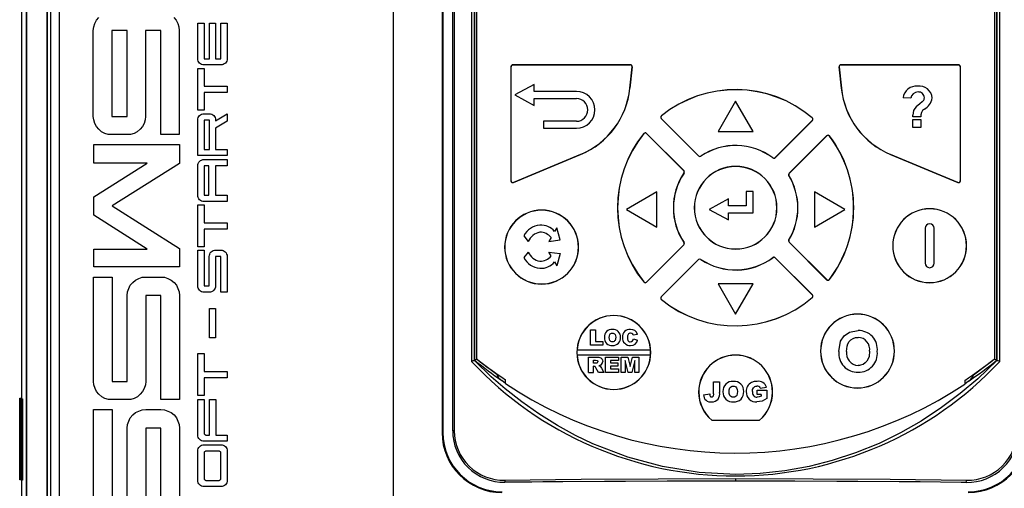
# Model space of a CAD drawing. Header units: millimetres. Extents: x 0 to 1118, y 0 to 864.
# Tile 7 of 42: x 88 to 200, y 244 to 297. Entities that reach past the tile are written whole.
import ezdxf

# ---------------------------------------------------------------- set-up
doc = ezdxf.new("R2010")
doc.units = ezdxf.units.MM
doc.header["$LTSCALE"] = 4
doc.layers.add('DIMENSIONS', color=140, linetype='Continuous', lineweight=25)
doc.styles.add('SLDTEXTSTYLE0', font='TXT', dxfattribs={"width": 0.7})
doc.dimstyles.new('SLDDIMSTYLE1', dxfattribs={"dimtxt": 8.632031, "dimasz": 13.208, "dimexe": 0, "dimexo": 0.0625, "dimgap": 2.158008, "dimtad": 0, "dimtih": 1, "dimtoh": 1, "dimlfac": 1, "dimrnd": 1e-09, "dimzin": 12, "dimdsep": 46, "dimtxsty": 'SLDTEXTSTYLE0', "dimsah": 1, "dimcen": 0.09, "dimadec": 0, "dimazin": 3, "dimtfac": 1, "dimtofl": 0, "dimtmove": 0, "dimatfit": 3, "dimfxl": 0, "dimfrac": 2, "dimtolj": 1, "dimtzin": 12, "dimarcsym": 0})

# ---------------------------------------------------------------- blocks, each defined once
blk = doc.blocks.new('_D_1')
at = {"layer": 'DIMENSIONS'}
for p, q in [((200.17, 377.86), (254.56, 377.86)), ((241.86, 377.86), (241.86, 304.16)), ((229.04, 288.51), (226.14, 288.51)), ((226.14, 288.51), (226.14, 274.79)), ((254.69, 288.51), (257.59, 288.51)), ((257.59, 288.51), (257.59, 274.79)), ((226.14, 274.79), (229.04, 274.79)), ((257.59, 274.79), (254.69, 274.79)), ((241.86, 199.16), (241.86, 272.86)), ((200.17, 199.16), (254.56, 199.16))]:
    blk.add_line(p, q, dxfattribs=at)
for points in [[(241.86, 377.86), (239.83, 364.65), (243.89, 364.65)], [(241.86, 199.16), (243.89, 212.37), (239.83, 212.37)]]:
    blk.add_solid(points, dxfattribs=at)
at = {"layer": 'DIMENSIONS', "char_height": 8.467, "attachment_point": 1, "style": 'SLDTEXTSTYLE0'}
for s, insert in [('178.7', (225.45, 301.35)), ('7.04', (229.04, 285.7))]:
    blk.add_mtext(s, dxfattribs=dict(at, insert=insert))

msp = doc.modelspace()

# ---------------------------------------------------------------- linework, layer by layer
for p, q in [((88.715, 214.378), (88.715, 362.638)), ((88.72, 214.385), (88.72, 362.647)), ((130.534, 214.417), (130.534, 362.612)), ((91.05, 218.014), (91.05, 359.018)), ((91.061, 359.027), (91.061, 218.001)), ((91.474, 219.396), (91.474, 357.632)), ((92.474, 219.396), (92.474, 357.632)), ((136.055, 351.313), (136.055, 250.313)), ((136.142, 351.313), (136.142, 250.313)), ((137.267, 250.512), (137.267, 350.658)), ((137.44, 350.658), (137.44, 250.512)), ((139.416, 333.709), (139.416, 258.41)), ((139.76, 258.534), (139.76, 333.709)), ((139.779, 258.543), (139.779, 333.69)), ((140.015, 258.706), (140.015, 333.335)), ((199.015, 333.335), (199.015, 258.706)), ((199.252, 333.69), (199.252, 258.543)), ((199.271, 333.709), (199.271, 258.534)), ((199.614, 258.41), (199.614, 333.709)), ((88.139, 320.877), (88.139, 254.177)), ((96.682, 297.295), (96.926, 297.608)), ((105.473, 297.608), (105.75, 297.295)), ((96.303, 296.118), (96.372, 296.534)), ((96.372, 296.534), (96.475, 296.916)), ((96.475, 296.916), (96.682, 297.295)), ((105.75, 297.295), (105.957, 296.916)), ((105.957, 296.916), (106.063, 296.534)), ((106.063, 296.534), (106.096, 296.118)), ((108.222, 292.908), (108.222, 296.981)), ((108.222, 296.981), (108.932, 296.981)), ((108.932, 296.981), (108.932, 292.908)), ((109.535, 292.908), (109.535, 296.981)), ((109.535, 296.981), (110.246, 296.981)), ((110.246, 296.981), (110.246, 292.908)), ((110.85, 292.908), (110.85, 296.981)), ((110.85, 296.981), (111.56, 296.981)), ((111.56, 296.981), (111.56, 292.908)), ((96.303, 286.325), (96.303, 296.118)), ((100.179, 296.118), (98.413, 296.118)), ((98.413, 296.118), (98.413, 286.325)), ((100.179, 286.325), (100.179, 296.118)), ((104.019, 296.118), (102.256, 296.118)), ((102.256, 296.118), (102.256, 286.325)), ((104.019, 284.282), (104.019, 296.118)), ((106.096, 296.118), (106.096, 284.282)), ((108.233, 292.778), (108.222, 292.908)), ((108.932, 292.908), (109.535, 292.908)), ((110.246, 292.908), (110.85, 292.908)), ((111.56, 292.908), (111.548, 292.778)), ((108.222, 291.817), (108.932, 291.817)), ((108.222, 287.046), (108.222, 291.817)), ((108.269, 292.636), (108.233, 292.778)), ((108.34, 292.517), (108.269, 292.636)), ((108.422, 292.411), (108.34, 292.517)), ((108.541, 292.316), (108.422, 292.411)), ((108.659, 292.245), (108.541, 292.316)), ((108.79, 292.209), (108.659, 292.245)), ((110.992, 292.209), (108.79, 292.209)), ((108.932, 291.817), (108.932, 289.781)), ((111.122, 292.245), (110.992, 292.209)), ((111.24, 292.316), (111.122, 292.245)), ((111.359, 292.411), (111.24, 292.316)), ((111.442, 292.517), (111.359, 292.411)), ((111.513, 292.636), (111.442, 292.517)), ((111.548, 292.778), (111.513, 292.636)), ((143.903, 292.006), (143.903, 279.006)), ((143.903, 292.006), (143.915, 292.006)), ((143.915, 279.006), (143.915, 292.006)), ((157.513, 292.218), (144.115, 292.218)), ((144.115, 292.218), (144.115, 292.206)), ((144.115, 292.206), (157.513, 292.206)), ((157.712, 291.985), (157.457, 289.548)), ((157.469, 289.546), (157.724, 291.984)), ((157.513, 292.218), (157.513, 292.206)), ((157.712, 291.985), (157.724, 291.984)), ((181.306, 291.984), (181.319, 291.985)), ((181.306, 291.984), (181.562, 289.546)), ((181.574, 289.548), (181.319, 291.985)), ((194.915, 292.218), (181.518, 292.218)), ((181.518, 292.218), (181.518, 292.206)), ((181.518, 292.206), (194.915, 292.206)), ((194.915, 292.218), (194.915, 292.206)), ((195.115, 292.006), (195.115, 279.006)), ((195.115, 292.006), (195.128, 292.006)), ((195.128, 279.006), (195.128, 292.006)), ((108.932, 289.781), (111.56, 289.781)), ((111.56, 289.781), (111.56, 289.058)), ((146.568, 289.989), (144.368, 288.789)), ((146.568, 289.189), (146.568, 289.989)), ((157.469, 289.546), (157.457, 289.548)), ((181.562, 289.546), (181.574, 289.548)), ((108.932, 289.058), (108.932, 287.046)), ((111.56, 289.058), (108.932, 289.058)), ((144.368, 288.789), (146.568, 287.589)), ((151.369, 289.189), (146.568, 289.189)), ((189.484, 288.413), (188.595, 288.472)), ((146.568, 288.389), (151.369, 288.389)), ((146.568, 287.589), (146.568, 288.389)), ((169.515, 288.078), (167.52, 284.622)), ((171.511, 284.622), (169.515, 288.078)), ((96.372, 285.943), (96.303, 286.325)), ((98.413, 286.325), (100.179, 286.325)), ((102.256, 286.325), (102.22, 285.943)), ((108.932, 287.046), (108.222, 287.046)), ((108.233, 286.073), (108.269, 286.204)), ((108.269, 286.204), (108.34, 286.333)), ((108.34, 286.333), (108.422, 286.44)), ((108.422, 286.44), (108.541, 286.535)), ((108.541, 286.535), (108.659, 286.594)), ((108.659, 286.594), (108.801, 286.641)), ((108.801, 286.641), (108.932, 286.653)), ((108.932, 286.653), (109.535, 286.653)), ((109.535, 286.653), (109.678, 286.641)), ((109.678, 286.641), (109.808, 286.594)), ((109.808, 286.594), (109.927, 286.535)), ((109.927, 286.535), (110.045, 286.44)), ((110.045, 286.44), (110.127, 286.333)), ((110.127, 286.333), (110.198, 286.204)), ((110.198, 286.204), (110.234, 286.073)), ((110.246, 285.848), (111.56, 286.653)), ((111.56, 286.653), (111.56, 285.812)), ((161.063, 286.397), (161.055, 286.407)), ((178.251, 286.179), (178.242, 286.169)), ((189.721, 286.279), (189.718, 286.492)), ((190.61, 286.279), (189.721, 286.279)), ((96.475, 285.528), (96.372, 285.943)), ((96.682, 285.182), (96.475, 285.528)), ((96.926, 284.872), (96.682, 285.182)), ((101.909, 285.182), (101.633, 284.872)), ((102.117, 285.528), (101.909, 285.182)), ((102.22, 285.943), (102.117, 285.528)), ((108.222, 285.931), (108.233, 286.073)), ((108.222, 281.882), (108.222, 285.931)), ((109.535, 285.931), (108.932, 285.931)), ((108.932, 285.931), (108.932, 282.581)), ((109.535, 282.581), (109.535, 285.931)), ((110.234, 286.073), (110.246, 285.931)), ((110.246, 285.931), (110.246, 285.848)), ((111.56, 285.812), (110.246, 285.02)), ((147.601, 285.789), (147.601, 284.989)), ((151.369, 285.789), (147.601, 285.789)), ((161.038, 286.091), (161.047, 286.1)), ((161.038, 286.091), (165.289, 281.84)), ((165.298, 281.849), (161.047, 286.1)), ((178.254, 285.876), (174.022, 281.644)), ((174.031, 281.635), (178.263, 285.867)), ((178.263, 285.867), (178.254, 285.876)), ((178.325, 286.017), (178.313, 286.017)), ((189.721, 285.094), (189.721, 285.983)), ((189.721, 285.983), (190.61, 285.983)), ((190.61, 285.094), (189.721, 285.094)), ((190.61, 285.983), (190.61, 285.094)), ((97.236, 284.595), (96.926, 284.872)), ((97.618, 284.387), (97.236, 284.595)), ((97.997, 284.282), (97.618, 284.387)), ((100.558, 284.282), (97.997, 284.282)), ((100.974, 284.387), (100.558, 284.282)), ((101.32, 284.595), (100.974, 284.387)), ((101.633, 284.872), (101.32, 284.595)), ((106.096, 284.282), (104.019, 284.282)), ((110.246, 285.02), (110.246, 282.581)), ((147.601, 284.989), (151.369, 284.989)), ((159.043, 284.395), (159.053, 284.387)), ((159.35, 284.403), (159.359, 284.412)), ((159.35, 284.403), (163.601, 280.152)), ((163.61, 280.161), (159.359, 284.412)), ((167.52, 284.622), (171.511, 284.622)), ((179.889, 284.135), (175.614, 279.859)), ((175.623, 279.85), (179.898, 284.126)), ((179.889, 284.135), (179.898, 284.126)), ((180.209, 284.114), (180.199, 284.106)), ((96.372, 281.024), (96.372, 283.136)), ((96.372, 283.136), (106.132, 283.136)), ((106.132, 283.136), (106.132, 280.991)), ((111.56, 281.882), (108.222, 281.882)), ((108.932, 282.581), (109.535, 282.581)), ((110.246, 282.581), (111.56, 282.581)), ((111.56, 282.581), (111.56, 281.882)), ((151.848, 282.015), (144.192, 278.822)), ((144.197, 278.81), (151.853, 282.003)), ((151.853, 282.003), (151.848, 282.015)), ((165.289, 281.84), (165.298, 281.849)), ((165.558, 281.814), (165.551, 281.825)), ((187.178, 282.003), (187.183, 282.015)), ((187.178, 282.003), (194.833, 278.81)), ((194.838, 278.822), (187.183, 282.015)), ((96.372, 277.184), (102.463, 281.024)), ((102.463, 281.024), (96.372, 281.024)), ((106.132, 280.991), (98.449, 276.145)), ((108.209, 280.711), (108.222, 280.853)), ((108.209, 277.361), (108.209, 280.711)), ((108.222, 280.853), (108.269, 280.984)), ((108.269, 280.984), (108.328, 281.113)), ((108.328, 281.113), (108.422, 281.22)), ((108.422, 281.22), (108.529, 281.303)), ((108.529, 281.303), (108.648, 281.374)), ((108.648, 281.374), (108.79, 281.421)), ((108.79, 281.421), (108.932, 281.433)), ((108.932, 281.433), (111.56, 281.433)), ((109.477, 280.711), (108.932, 280.711)), ((108.932, 280.711), (108.932, 277.361)), ((109.477, 277.361), (109.477, 280.711)), ((111.56, 280.711), (110.246, 280.711)), ((110.246, 280.711), (110.246, 277.361)), ((111.56, 281.433), (111.56, 280.711)), ((173.761, 281.625), (173.754, 281.615)), ((174.031, 281.635), (174.022, 281.644)), ((163.61, 280.161), (163.601, 280.152)), ((163.625, 279.899), (163.636, 279.892)), ((163.672, 280.011), (163.659, 280.011)), ((175.551, 279.709), (175.564, 279.709)), ((175.582, 279.599), (175.593, 279.605)), ((175.614, 279.859), (175.623, 279.85)), ((143.903, 279.006), (143.915, 279.006)), ((144.197, 278.81), (144.192, 278.822)), ((194.833, 278.81), (194.838, 278.822)), ((195.128, 279.006), (195.115, 279.006)), ((96.372, 275.071), (96.372, 277.184)), ((108.222, 277.23), (108.209, 277.361)), ((108.269, 277.088), (108.222, 277.23)), ((108.932, 277.361), (109.477, 277.361)), ((110.246, 277.361), (111.56, 277.361)), ((111.56, 277.361), (111.56, 276.662)), ((160.54, 277.735), (157.076, 275.735)), ((160.54, 273.735), (160.54, 277.735)), ((170.708, 277.792), (170.708, 276.142)), ((171.508, 277.792), (170.708, 277.792)), ((171.508, 275.342), (171.508, 277.792)), ((181.954, 275.735), (178.49, 277.735)), ((178.49, 277.735), (178.49, 273.735)), ((98.449, 276.145), (106.132, 271.3)), ((108.222, 271.498), (108.222, 276.27)), ((108.222, 276.27), (108.932, 276.27)), ((108.328, 276.969), (108.269, 277.088)), ((108.422, 276.851), (108.328, 276.969)), ((108.529, 276.769), (108.422, 276.851)), ((108.648, 276.698), (108.529, 276.769)), ((108.79, 276.662), (108.648, 276.698)), ((111.56, 276.662), (108.79, 276.662)), ((108.932, 276.27), (108.932, 274.233)), ((168.708, 276.942), (166.508, 275.742)), ((168.708, 276.142), (168.708, 276.942)), ((170.708, 276.142), (168.708, 276.142)), ((102.463, 271.231), (96.372, 275.071)), ((157.076, 275.735), (160.54, 273.735)), ((164.815, 275.935), (164.803, 275.935)), ((166.508, 275.742), (168.708, 274.542)), ((168.708, 274.542), (168.708, 275.342)), ((168.708, 275.342), (171.508, 275.342)), ((174.228, 275.935), (174.215, 275.935)), ((176.603, 275.935), (176.615, 275.935)), ((178.49, 273.735), (181.954, 275.735)), ((182.978, 275.935), (182.965, 275.935)), ((108.932, 274.233), (111.56, 274.233)), ((111.56, 274.233), (111.56, 273.51)), ((108.932, 273.51), (108.932, 271.498)), ((111.56, 273.51), (108.932, 273.51)), ((145.379, 272.74), (145.86, 272.101)), ((149.135, 273.664), (148.887, 273.229)), ((149.528, 272.278), (149.135, 273.664)), ((191.128, 273.606), (191.128, 269.606)), ((192.128, 269.606), (192.128, 273.606)), ((148.491, 272.534), (148.243, 272.1)), ((148.243, 272.1), (149.528, 272.278)), ((163.601, 271.717), (159.35, 267.467)), ((159.359, 267.458), (163.61, 271.708)), ((163.61, 271.708), (163.601, 271.717)), ((163.636, 271.977), (163.625, 271.97)), ((163.672, 271.859), (163.659, 271.859)), ((175.551, 272.161), (175.564, 272.161)), ((175.593, 272.264), (175.582, 272.271)), ((175.614, 272.01), (175.623, 272.019)), ((175.614, 272.01), (179.889, 267.735)), ((179.898, 267.744), (175.623, 272.019)), ((187.428, 271.606), (187.415, 271.606)), ((195.84, 271.606), (195.828, 271.606)), ((96.372, 269.188), (96.372, 271.231)), ((96.372, 271.231), (102.463, 271.231)), ((106.132, 271.3), (106.132, 269.188)), ((108.209, 267.033), (108.209, 271.106)), ((108.209, 271.106), (108.932, 271.106)), ((108.932, 271.498), (108.222, 271.498)), ((108.932, 271.106), (108.932, 267.033)), ((109.524, 270.383), (109.535, 270.525)), ((109.535, 270.525), (109.583, 270.656)), ((109.583, 270.656), (109.642, 270.786)), ((109.642, 270.786), (109.737, 270.893)), ((109.737, 270.893), (109.843, 270.987)), ((109.843, 270.987), (109.974, 271.046)), ((109.974, 271.046), (110.104, 271.093)), ((110.104, 271.093), (110.246, 271.106)), ((110.246, 271.106), (110.838, 271.106)), ((110.838, 271.106), (110.98, 271.093)), ((110.98, 271.093), (111.111, 271.046)), ((111.111, 271.046), (111.24, 270.987)), ((111.24, 270.987), (111.347, 270.893)), ((111.347, 270.893), (111.442, 270.786)), ((111.442, 270.786), (111.501, 270.656)), ((111.501, 270.656), (111.548, 270.525)), ((111.548, 270.525), (111.56, 270.383)), ((143.203, 271.449), (143.19, 271.449)), ((145.86, 270.888), (145.379, 270.249)), ((148.491, 270.455), (148.243, 270.89)), ((148.243, 270.89), (149.528, 270.712)), ((149.528, 270.712), (149.135, 269.326)), ((151.616, 271.449), (151.603, 271.449)), ((109.524, 267.033), (109.524, 270.383)), ((110.838, 270.383), (110.246, 270.383)), ((110.246, 270.383), (110.246, 267.033)), ((110.838, 266.334), (110.838, 270.383)), ((111.56, 270.383), (111.56, 266.334)), ((148.887, 269.76), (149.135, 269.326)), ((165.289, 270.029), (161.038, 265.779)), ((161.047, 265.77), (165.298, 270.02)), ((165.289, 270.029), (165.298, 270.02)), ((165.551, 270.045), (165.558, 270.055)), ((173.754, 270.255), (173.761, 270.244)), ((174.022, 270.226), (174.031, 270.235)), ((174.022, 270.226), (178.254, 265.994)), ((178.263, 266.003), (174.031, 270.235)), ((106.132, 269.188), (96.372, 269.188)), ((96.336, 268.042), (98.449, 268.042)), ((96.336, 256.137), (96.336, 268.042)), ((98.449, 268.042), (98.449, 256.137)), ((100.351, 266.727), (100.525, 267.106)), ((100.525, 267.106), (100.802, 267.419)), ((100.802, 267.419), (101.112, 267.696)), ((101.112, 267.696), (101.494, 267.868)), ((101.494, 267.868), (101.874, 268.006)), ((101.874, 268.006), (102.289, 268.042)), ((102.289, 268.042), (104.019, 268.042)), ((104.019, 268.042), (104.435, 268.006)), ((104.435, 268.006), (104.817, 267.868)), ((104.817, 267.868), (105.196, 267.696)), ((105.196, 267.696), (105.509, 267.419)), ((105.509, 267.419), (105.786, 267.106)), ((105.786, 267.106), (105.957, 266.727)), ((159.043, 267.474), (159.053, 267.482)), ((159.359, 267.458), (159.35, 267.467)), ((171.511, 267.248), (167.52, 267.248)), ((167.52, 267.248), (169.515, 263.792)), ((169.515, 263.792), (171.511, 267.248)), ((179.889, 267.735), (179.898, 267.744)), ((180.209, 267.756), (180.199, 267.764)), ((100.179, 265.929), (100.212, 266.345)), ((100.212, 266.345), (100.351, 266.727)), ((105.957, 266.727), (106.096, 266.345)), ((106.096, 266.345), (106.132, 265.929)), ((108.222, 266.902), (108.209, 267.033)), ((108.269, 266.76), (108.222, 266.902)), ((108.328, 266.642), (108.269, 266.76)), ((108.422, 266.536), (108.328, 266.642)), ((108.529, 266.441), (108.422, 266.536)), ((108.648, 266.37), (108.529, 266.441)), ((108.79, 266.334), (108.648, 266.37)), ((109.666, 266.334), (108.79, 266.334)), ((108.932, 267.033), (109.524, 267.033)), ((109.796, 266.37), (109.666, 266.334)), ((109.927, 266.441), (109.796, 266.37)), ((110.033, 266.536), (109.927, 266.441)), ((110.116, 266.642), (110.033, 266.536)), ((110.187, 266.76), (110.116, 266.642)), ((110.234, 266.902), (110.187, 266.76)), ((110.246, 267.033), (110.234, 266.902)), ((111.56, 266.334), (110.838, 266.334)), ((178.263, 266.003), (178.254, 265.994)), ((100.179, 256.137), (100.179, 265.929)), ((104.019, 265.929), (102.289, 265.929)), ((102.289, 265.929), (102.289, 256.137)), ((104.019, 254.093), (104.019, 265.929)), ((106.132, 265.929), (106.132, 254.093)), ((160.976, 265.628), (160.989, 265.628)), ((161.038, 265.779), (161.047, 265.77)), ((161.055, 265.463), (161.063, 265.473)), ((178.251, 265.691), (178.242, 265.7)), ((178.325, 265.853), (178.313, 265.853)), ((109.535, 264.453), (110.246, 264.453)), ((109.535, 261.114), (109.535, 264.453)), ((110.246, 264.453), (110.246, 261.114)), ((152.975, 262.04), (153.526, 262.04)), ((152.975, 260.273), (152.975, 262.04)), ((153.526, 262.04), (153.526, 260.709)), ((157.842, 261.397), (157.79, 261.518)), ((158.324, 261.507), (157.842, 261.397)), ((182.488, 261.757), (183.462, 261.938)), ((110.246, 261.114), (109.535, 261.114)), ((153.526, 260.709), (154.376, 260.709)), ((154.376, 260.709), (154.376, 260.273)), ((157.865, 261.007), (158.347, 260.862)), ((181.276, 259.54), (181.482, 260.715)), ((108.222, 254.547), (108.222, 259.319)), ((108.222, 259.319), (108.932, 259.319)), ((108.932, 259.319), (108.932, 257.282)), ((151.416, 259.443), (151.429, 259.443)), ((159.821, 259.693), (151.436, 259.693)), ((154.376, 260.273), (152.975, 260.273)), ((159.829, 259.443), (159.841, 259.443)), ((179.202, 259.6), (179.189, 259.6)), ((187.615, 259.6), (187.602, 259.6)), ((139.745, 258.529), (139.76, 258.534)), ((139.779, 258.543), (139.76, 258.534)), ((140.039, 258.687), (140.039, 258.668)), ((140.039, 258.668), (142.281, 256.974)), ((151.436, 259.193), (159.821, 259.193)), ((152.759, 257.158), (152.759, 258.926)), ((152.759, 258.926), (153.676, 258.926)), ((153.31, 258.558), (153.553, 258.558)), ((153.31, 258.214), (153.31, 258.558)), ((153.544, 258.214), (153.31, 258.214)), ((153.69, 258.237), (153.544, 258.214)), ((154.688, 258.926), (156.157, 258.926)), ((154.688, 257.158), (154.688, 258.926)), ((156.157, 258.512), (155.239, 258.512)), ((155.239, 258.512), (155.239, 258.26)), ((155.239, 258.26), (156.088, 258.26)), ((156.088, 258.26), (156.088, 257.893)), ((156.157, 258.926), (156.157, 258.512)), ((156.478, 257.158), (156.478, 258.926)), ((156.478, 258.926), (157.213, 258.926)), ((157.272, 257.158), (156.937, 258.511)), ((156.937, 258.511), (156.937, 257.158)), ((157.213, 258.926), (157.478, 257.853)), ((157.478, 257.853), (157.743, 258.926)), ((158.016, 258.511), (157.682, 257.158)), ((157.743, 258.926), (158.476, 258.926)), ((158.016, 257.158), (158.016, 258.511)), ((158.476, 258.926), (158.476, 257.158)), ((196.627, 256.888), (198.992, 258.668)), ((198.992, 258.668), (198.992, 258.687)), ((199.271, 258.534), (199.252, 258.543)), ((199.271, 258.534), (199.286, 258.529)), ((108.932, 257.282), (111.56, 257.282)), ((111.56, 257.282), (111.56, 256.559)), ((142.281, 257.018), (142.281, 256.974)), ((152.759, 257.158), (153.31, 257.158)), ((153.359, 257.87), (153.31, 257.87)), ((153.31, 257.158), (153.31, 257.87)), ((153.592, 257.694), (153.493, 257.829)), ((153.882, 257.158), (153.592, 257.694)), ((154.504, 257.158), (153.882, 257.158)), ((154.124, 258.005), (153.928, 257.934)), ((153.928, 257.934), (154.069, 257.868)), ((154.069, 257.868), (154.231, 257.662)), ((154.231, 257.662), (154.504, 257.158)), ((156.18, 257.158), (154.688, 257.158)), ((156.088, 257.893), (155.239, 257.893)), ((155.239, 257.893), (155.239, 257.571)), ((155.239, 257.571), (156.18, 257.571)), ((156.18, 257.571), (156.18, 257.158)), ((156.937, 257.158), (156.478, 257.158)), ((157.682, 257.158), (157.272, 257.158)), ((158.476, 257.158), (158.016, 257.158)), ((96.372, 255.755), (96.336, 256.137)), ((98.449, 256.137), (100.179, 256.137)), ((102.289, 256.137), (102.256, 255.755)), ((108.932, 256.559), (108.932, 254.547)), ((111.56, 256.559), (108.932, 256.559)), ((143.271, 255.909), (142.87, 256.249)), ((143.271, 255.909), (143.271, 256.343)), ((166.978, 254.725), (166.978, 256.116)), ((166.978, 256.116), (167.687, 256.116)), ((167.687, 256.116), (167.687, 254.886)), ((195.637, 256.262), (195.637, 255.828)), ((196.038, 256.165), (195.637, 255.828)), ((196.627, 256.888), (196.627, 256.932)), ((96.511, 255.339), (96.372, 255.755)), ((96.682, 254.993), (96.511, 255.339)), ((96.959, 254.683), (96.682, 254.993)), ((101.909, 254.993), (101.666, 254.683)), ((102.117, 255.339), (101.909, 254.993)), ((102.256, 255.755), (102.117, 255.339)), ((165.303, 254.935), (165.315, 254.935)), ((165.857, 254.634), (166.565, 254.728)), ((171.966, 254.669), (171.966, 255.142)), ((171.966, 255.142), (173.059, 255.142)), ((172.321, 255.378), (173.029, 255.486)), ((173.059, 255.142), (173.059, 254.204)), ((173.715, 254.935), (173.728, 254.935)), ((87.921, 244.938), (87.921, 254.238)), ((87.921, 254.238), (88.039, 254.238)), ((88.038, 244.938), (88.038, 254.238)), ((88.039, 254.238), (88.039, 244.938)), ((88.139, 254.177), (88.243, 254.177)), ((88.144, 244.877), (88.144, 254.177)), ((88.243, 254.177), (88.243, 244.877)), ((97.272, 254.406), (96.959, 254.683)), ((97.618, 254.198), (97.272, 254.406)), ((98.033, 254.093), (97.618, 254.198)), ((100.594, 254.093), (98.033, 254.093)), ((100.974, 254.198), (100.594, 254.093)), ((101.356, 254.406), (100.974, 254.198)), ((101.666, 254.683), (101.356, 254.406)), ((106.132, 254.093), (104.019, 254.093)), ((108.932, 254.547), (108.222, 254.547)), ((108.222, 254.099), (108.943, 254.099)), ((108.222, 250.026), (108.222, 254.099)), ((108.943, 254.099), (108.943, 250.226)), ((109.535, 250.026), (109.535, 254.099)), ((109.535, 254.099), (110.258, 254.099)), ((110.258, 254.099), (110.258, 250.026)), ((172.439, 254.669), (171.966, 254.669)), ((172.439, 254.669), (172.439, 254.479)), ((96.336, 252.947), (98.449, 252.947)), ((96.336, 241.042), (96.336, 252.947)), ((98.449, 252.947), (98.449, 241.042)), ((100.802, 252.324), (101.112, 252.601)), ((101.112, 252.601), (101.494, 252.773)), ((101.494, 252.773), (101.874, 252.912)), ((101.874, 252.912), (102.289, 252.947)), ((102.289, 252.947), (104.019, 252.947)), ((104.019, 252.947), (104.435, 252.912)), ((104.435, 252.912), (104.817, 252.773)), ((104.817, 252.773), (105.196, 252.601)), ((105.196, 252.601), (105.509, 252.324)), ((100.212, 251.25), (100.351, 251.632)), ((100.351, 251.632), (100.525, 252.012)), ((100.525, 252.012), (100.802, 252.324)), ((105.509, 252.324), (105.786, 252.012)), ((105.786, 252.012), (105.957, 251.632)), ((105.957, 251.632), (106.096, 251.25)), ((166.79, 251.722), (166.795, 251.735)), ((166.81, 251.722), (166.79, 251.722)), ((166.795, 251.735), (172.236, 251.735)), ((166.795, 251.735), (166.81, 251.722)), ((166.81, 251.722), (172.221, 251.722)), ((172.236, 251.735), (172.221, 251.722)), ((172.221, 251.722), (172.24, 251.722)), ((172.236, 251.735), (172.24, 251.722)), ((100.179, 250.835), (100.212, 251.25)), ((100.179, 241.042), (100.179, 250.835)), ((104.019, 250.835), (102.289, 250.835)), ((102.289, 250.835), (102.289, 241.042)), ((104.019, 238.999), (104.019, 250.835)), ((106.096, 251.25), (106.132, 250.835)), ((106.132, 250.835), (106.132, 238.999)), ((136.055, 250.313), (136.142, 250.313)), ((137.44, 250.512), (137.267, 250.512)), ((108.233, 249.895), (108.222, 250.026)), ((108.28, 249.753), (108.233, 249.895)), ((108.34, 249.634), (108.28, 249.753)), ((108.435, 249.528), (108.34, 249.634)), ((108.541, 249.434), (108.435, 249.528)), ((108.659, 249.363), (108.541, 249.434)), ((108.801, 249.327), (108.659, 249.363)), ((111.56, 249.327), (108.801, 249.327)), ((108.943, 250.226), (108.956, 250.179)), ((108.956, 250.179), (108.979, 250.132)), ((108.979, 250.132), (109.014, 250.097)), ((109.014, 250.097), (109.05, 250.073)), ((109.05, 250.073), (109.086, 250.049)), ((109.086, 250.049), (109.133, 250.037)), ((109.133, 250.037), (109.18, 250.026)), ((109.18, 250.026), (109.535, 250.026)), ((110.258, 250.026), (111.56, 250.026)), ((111.56, 250.026), (111.56, 249.327)), ((108.222, 248.212), (108.233, 248.354)), ((108.222, 244.862), (108.222, 248.212)), ((108.233, 248.354), (108.28, 248.485)), ((108.28, 248.485), (108.34, 248.615)), ((108.34, 248.615), (108.435, 248.722)), ((108.435, 248.722), (108.541, 248.816)), ((108.541, 248.816), (108.659, 248.875)), ((108.659, 248.875), (108.801, 248.922)), ((108.801, 248.922), (108.943, 248.935)), ((108.943, 248.935), (110.85, 248.935)), ((108.956, 248.07), (108.943, 248.023)), ((108.943, 248.023), (108.943, 245.063)), ((108.979, 248.106), (108.956, 248.07)), ((109.05, 248.177), (108.979, 248.106)), ((109.086, 248.201), (109.05, 248.177)), ((109.133, 248.212), (109.086, 248.201)), ((110.661, 248.212), (109.133, 248.212)), ((110.708, 248.201), (110.661, 248.212)), ((110.743, 248.177), (110.708, 248.201)), ((110.814, 248.106), (110.743, 248.177)), ((110.838, 248.07), (110.814, 248.106)), ((110.85, 248.023), (110.838, 248.07)), ((110.85, 248.935), (110.992, 248.922)), ((110.85, 245.063), (110.85, 248.023)), ((110.992, 248.922), (111.122, 248.875)), ((111.122, 248.875), (111.253, 248.816)), ((111.253, 248.816), (111.359, 248.722)), ((111.359, 248.722), (111.453, 248.615)), ((111.453, 248.615), (111.513, 248.485)), ((111.513, 248.485), (111.56, 248.354)), ((111.56, 248.354), (111.56, 244.731)), ((88.039, 244.938), (87.921, 244.938)), ((88.139, 244.877), (88.139, 213.002)), ((88.243, 244.877), (88.139, 244.877)), ((108.233, 244.731), (108.222, 244.862)), ((108.28, 244.589), (108.233, 244.731)), ((108.943, 245.063), (108.956, 245.015)), ((108.956, 245.015), (108.979, 244.968)), ((108.979, 244.968), (109.014, 244.933)), ((109.014, 244.933), (109.05, 244.909)), ((109.05, 244.909), (109.086, 244.885)), ((109.086, 244.885), (109.133, 244.873)), ((109.133, 244.873), (109.18, 244.862)), ((109.18, 244.862), (110.613, 244.862)), ((110.613, 244.862), (110.661, 244.873)), ((110.661, 244.873), (110.708, 244.885)), ((110.708, 244.885), (110.743, 244.909)), ((110.743, 244.909), (110.779, 244.933)), ((110.779, 244.933), (110.814, 244.968)), ((110.814, 244.968), (110.838, 245.015)), ((110.838, 245.015), (110.85, 245.063)), ((111.56, 244.731), (111.513, 244.589)), ((169.515, 245.066), (169.515, 244.784)), ((108.34, 244.471), (108.28, 244.589)), ((108.435, 244.364), (108.34, 244.471)), ((108.541, 244.27), (108.435, 244.364)), ((108.659, 244.199), (108.541, 244.27)), ((108.801, 244.163), (108.659, 244.199)), ((110.992, 244.163), (108.801, 244.163)), ((111.122, 244.199), (110.992, 244.163)), ((111.253, 244.27), (111.122, 244.199)), ((111.359, 244.364), (111.253, 244.27)), ((111.453, 244.471), (111.359, 244.364)), ((111.513, 244.589), (111.453, 244.471))]:
    msp.add_line(p, q)
at = {"flags": 128}
for points in [[(190.901, 288.128), (190.757, 287.992), (190.5, 287.784), (190.096, 287.444), (189.922, 287.245), (189.798, 287.012), (189.718, 286.492)], [(155.11, 261.155), (155.124, 261.329), (155.18, 261.493), (155.233, 261.56), (155.304, 261.611), (155.381, 261.639), (155.473, 261.65)], [(155.473, 261.65), (155.559, 261.642), (155.638, 261.617), (155.71, 261.571), (155.768, 261.507), (155.829, 261.355), (155.845, 261.179)], [(157.25, 261.504), (157.19, 261.339), (157.176, 261.164)], [(181.482, 260.715), (181.89, 261.329), (182.488, 261.757)], [(155.478, 260.663), (155.39, 260.672), (155.309, 260.699), (155.237, 260.748), (155.181, 260.816), (155.125, 260.975), (155.11, 261.155)], [(155.845, 261.179), (155.833, 260.998), (155.782, 260.825), (155.728, 260.754), (155.655, 260.701), (155.575, 260.673), (155.478, 260.663)], [(157.176, 261.164), (157.186, 260.991), (157.231, 260.825), (157.278, 260.754), (157.346, 260.702), (157.422, 260.673), (157.514, 260.663)], [(182.165, 259.57), (182.224, 260.151), (182.317, 260.442), (182.456, 260.684), (182.657, 260.896), (182.904, 261.051), (183.182, 261.14), (183.327, 261.161), (183.473, 261.168)], [(184.773, 259.583), (184.715, 259.001), (184.622, 258.711), (184.484, 258.466), (184.285, 258.252), (184.041, 258.091), (183.764, 257.996), (183.62, 257.974), (183.473, 257.967)], [(199.286, 258.529), (197.117, 256.447), (195.123, 254.756), (192.996, 253.157), (190.66, 251.619), (188.303, 250.275), (185.863, 249.085), (183.191, 247.998), (180.532, 247.126), (177.906, 246.46), (175.111, 245.955), (172.312, 245.655), (169.528, 245.555), (165.366, 245.775), (161.191, 246.446), (157.247, 247.511), (153.253, 249.047), (151.257, 250.001), (149.197, 251.126), (147.09, 252.436), (145.131, 253.812), (143.252, 255.29), (141.649, 256.687), (139.745, 258.529)], [(153.553, 258.558), (153.729, 258.533), (153.766, 258.509), (153.795, 258.474), (153.81, 258.435), (153.815, 258.388)], [(153.676, 258.926), (153.919, 258.913), (154.053, 258.885), (154.151, 258.844), (154.246, 258.768), (154.314, 258.669), (154.354, 258.557), (154.366, 258.433)], [(153.493, 257.829), (153.429, 257.86), (153.359, 257.87)], [(171.961, 256.145), (171.642, 256.124), (171.335, 256.036)], [(168.779, 254.978), (168.796, 255.201), (168.868, 255.412), (168.936, 255.499), (169.028, 255.564), (169.127, 255.6), (169.245, 255.614)], [(169.252, 254.345), (169.138, 254.356), (169.034, 254.392), (168.941, 254.455), (168.87, 254.542), (168.796, 254.754), (168.779, 254.978)], [(169.245, 255.614), (169.355, 255.604), (169.459, 255.57), (169.55, 255.513), (169.625, 255.43), (169.704, 255.227), (169.723, 255.008)], [(169.723, 255.008), (169.708, 254.776), (169.643, 254.553), (169.573, 254.461), (169.479, 254.394), (169.376, 254.358), (169.252, 254.345)], [(171.435, 254.987), (171.455, 255.213), (171.539, 255.423), (171.614, 255.507), (171.709, 255.568), (171.814, 255.603), (171.931, 255.614)], [(166.77, 254.345), (166.715, 254.351), (166.666, 254.375)], [(166.978, 254.725), (166.95, 254.483), (166.924, 254.424), (166.885, 254.381), (166.831, 254.353), (166.77, 254.345)], [(173.059, 254.204), (172.53, 253.905), (171.931, 253.813)], [(172.439, 254.479), (172.21, 254.381), (171.965, 254.345)], [(143.192, 244.896), (151.897, 244.991), (160.691, 245.048), (169.515, 245.066)], [(169.515, 244.784), (168.916, 244.785), (166.517, 244.783), (164.119, 244.78), (161.724, 244.774), (156.945, 244.755), (154.565, 244.743), (149.825, 244.712), (148.73, 244.704), (147.561, 244.694), (146.303, 244.684), (144.939, 244.673), (143.442, 244.66), (143.224, 244.658)], [(169.515, 245.066), (178.339, 245.048), (187.134, 244.991), (195.839, 244.896)], [(195.8, 244.638), (195.217, 244.644), (192.879, 244.667), (190.529, 244.689), (188.17, 244.708), (183.424, 244.741), (181.041, 244.755), (176.258, 244.774), (173.862, 244.78), (169.515, 244.784)]]:
    msp.add_lwpolyline(points, dxfattribs=at)
for centre, radius, start, end in [((144.115, 292.006), 0.213, 90, 180), ((144.115, 292.006), 0.2, 90, 180), ((157.513, 292.006), 0.213, 354.02259, 90), ((157.513, 292.006), 0.2, 354.02259, 90), ((181.518, 292.006), 0.213, 90, 185.97741), ((181.518, 292.006), 0.2, 90, 185.97741), ((194.915, 292.006), 0.213, 0, 90), ((194.915, 292.006), 0.2, 0, 90), ((148.307, 290.506), 9.2, 292.63963, 354.02259), ((148.307, 290.506), 9.213, 292.63963, 354.02259), ((190.724, 290.506), 9.213, 185.97741, 247.36037), ((190.724, 290.506), 9.2, 185.97741, 247.36037), ((190.077, 288.293), 1.493, 83.41734, 173.1151), ((190.447, 288.317), 1.472, 4.98999, 97.77589), ((151.369, 287.089), 2.1, 270, 90), ((169.515, 275.935), 13.463, 49.54519, 128.93478), ((169.515, 275.935), 13.45, 49.54519, 128.93478), ((190.289, 288.313), 0.811, 88.64344, 172.93978), ((190.36, 288.461), 0.665, 0.8299, 94.43141), ((190.496, 288.468), 0.529, 319.93482, 0.24824), ((190.245, 288.658), 1.683, 297.69774, 352.72636), ((151.369, 287.089), 1.3, 270, 90), ((161.189, 286.241), 0.213, 128.93479, 225), ((161.189, 286.241), 0.2, 128.93478, 225), ((178.113, 286.017), 0.2, 0, 49.54519), ((178.113, 286.017), 0.213, 0, 49.54519), ((191.508, 286.4), 0.906, 122.09184, 187.67849), ((178.113, 286.017), 0.2, 315, 0), ((178.113, 286.017), 0.213, 315, 0), ((169.515, 275.935), 13.463, 141.06522, 218.93478), ((169.515, 275.935), 13.45, 141.06522, 218.93478), ((159.209, 284.262), 0.213, 45, 141.06522), ((159.209, 284.262), 0.2, 45, 141.06522), ((180.04, 283.984), 0.213, 37.41046, 135), ((180.04, 283.984), 0.2, 37.41046, 135), ((169.515, 275.935), 13.45, 0, 37.41046), ((169.515, 275.935), 13.463, 0, 37.41046), ((169.515, 275.935), 7.1, 53.26986, 123.94327), ((169.515, 275.935), 7.087, 53.26986, 123.94327), ((165.439, 281.991), 0.213, 225, 303.94327), ((165.439, 281.991), 0.2, 225, 303.94327), ((169.515, 275.935), 4.713, 0, 180), ((169.515, 275.935), 4.7, 0, 180), ((173.881, 281.785), 0.213, 233.26986, 315), ((173.881, 281.785), 0.2, 233.26986, 315), ((169.515, 275.935), 7.1, 146.05673, 213.94327), ((169.515, 275.935), 7.087, 146.05673, 213.94327), ((163.459, 280.011), 0.2, 0, 45), ((163.459, 280.011), 0.213, 0, 45), ((163.459, 280.011), 0.2, 326.05673, 0), ((163.459, 280.011), 0.213, 326.05673, 0), ((175.764, 279.709), 0.213, 135, 180), ((175.764, 279.709), 0.213, 180, 211.12963), ((175.764, 279.709), 0.2, 135, 180), ((175.764, 279.709), 0.2, 180, 211.12963), ((169.515, 275.935), 7.087, 0, 31.12963), ((169.515, 275.935), 7.1, 0, 31.12963), ((144.115, 279.006), 0.213, 180, 292.63963), ((144.115, 279.006), 0.2, 180, 292.63963), ((194.915, 279.006), 0.213, 247.36037, 0), ((194.915, 279.006), 0.2, 247.36037, 0), ((147.403, 271.449), 4.213, 0, 180), ((147.403, 271.449), 4.2, 0, 180), ((169.515, 275.935), 4.713, 180, 0), ((169.515, 275.935), 4.7, 180, 0), ((169.515, 275.935), 7.087, 328.87037, 0), ((169.515, 275.935), 7.1, 328.87037, 0), ((169.515, 275.935), 13.45, 322.58954, 0), ((169.515, 275.935), 13.463, 322.58954, 0), ((191.628, 271.606), 4.213, 0, 180), ((191.628, 271.606), 4.2, 0, 180), ((147.371, 271.713), 2.242, 94.35189, 152.72889), ((147.325, 271.904), 2.048, 40.31845, 93.47229), ((191.628, 273.606), 0.5, 0, 180), ((147.582, 271.278), 1.909, 101.51629, 154.44579), ((147.217, 271.522), 1.627, 38.4924, 90.57287), ((163.459, 271.859), 0.2, 315, 0), ((163.459, 271.859), 0.213, 315, 0), ((163.459, 271.859), 0.2, 0, 33.94327), ((163.459, 271.859), 0.213, 0, 33.94327), ((175.764, 272.161), 0.213, 148.87037, 180), ((175.764, 272.161), 0.213, 180, 225), ((175.764, 272.161), 0.2, 148.87037, 180), ((175.764, 272.161), 0.2, 180, 225), ((191.628, 271.606), 4.213, 180, 0), ((191.628, 271.606), 4.2, 180, 0), ((147.403, 271.449), 4.213, 180, 0), ((147.403, 271.449), 4.2, 180, 0), ((147.582, 271.712), 1.909, 205.55421, 258.48371), ((147.217, 271.468), 1.627, 269.42713, 321.5076), ((147.371, 271.277), 2.242, 207.27111, 265.64811), ((147.325, 271.086), 2.048, 266.52771, 319.68155), ((165.439, 269.879), 0.213, 56.05673, 135), ((165.439, 269.879), 0.2, 56.05673, 135), ((169.515, 275.935), 7.1, 236.05673, 306.73014), ((169.515, 275.935), 7.087, 236.05673, 306.73014), ((173.881, 270.084), 0.213, 45, 126.73014), ((173.881, 270.084), 0.2, 45, 126.73014), ((191.628, 269.606), 0.5, 180, 0), ((159.209, 267.608), 0.213, 218.93478, 315), ((159.209, 267.608), 0.2, 218.93478, 315), ((180.04, 267.885), 0.213, 225, 322.58954), ((180.04, 267.885), 0.2, 225, 322.58954), ((178.113, 265.853), 0.2, 0, 45), ((178.113, 265.853), 0.213, 0, 45), ((161.189, 265.628), 0.213, 135, 180), ((161.189, 265.628), 0.213, 180, 231.06522), ((161.189, 265.628), 0.2, 135, 180), ((161.189, 265.628), 0.2, 180, 231.06522), ((169.515, 275.935), 13.463, 231.06522, 310.45481), ((169.515, 275.935), 13.45, 231.06522, 310.45481), ((178.113, 265.853), 0.2, 310.45481, 0), ((178.113, 265.853), 0.213, 310.45481, 0), ((183.402, 259.6), 4.213, 0, 180), ((183.402, 259.6), 4.2, 0, 180), ((155.629, 259.443), 4.213, 0, 180), ((155.629, 259.443), 4.2, 3.41248, 176.58752), ((155.404, 261.219), 0.847, 85.22646, 184.30012), ((155.558, 261.228), 0.84, 356.04692, 95.69708), ((157.449, 261.239), 0.827, 85.30536, 185.40496), ((157.52, 261.329), 0.321, 87.84567, 146.96522), ((157.59, 261.306), 0.761, 15.29661, 95.53309), ((157.535, 261.339), 0.311, 35.01262, 90.65243), ((183.52, 259.785), 2.153, 354.01462, 91.53566), ((155.405, 261.093), 0.848, 175.75046, 276.19007), ((155.563, 261.084), 0.837, 265.42962, 5.85787), ((157.462, 261.085), 0.84, 174.82471, 275.73646), ((157.508, 261.02), 0.357, 270.98541, 357.9503), ((157.61, 260.996), 0.749, 265.06173, 349.71281), ((183.436, 259.812), 1.356, 350.27886, 88.42385), ((155.629, 259.443), 4.213, 180, 0), ((155.629, 259.443), 4.2, 176.58752, 180), ((155.629, 259.443), 4.2, 180, 183.41248), ((155.629, 259.443), 4.2, 356.58752, 3.41248), ((183.402, 259.6), 4.213, 180, 0), ((183.402, 259.6), 4.2, 180, 0), ((183.401, 259.331), 2.135, 174.38245, 271.99761), ((183.538, 259.356), 1.39, 171.12863, 267.32029), ((183.532, 259.337), 2.142, 268.48418, 5.99087), ((140.378, 256.261), 2.354, 105.61665, 114.11888), ((169.515, 286.641), 41.266, 223.16542, 316.83458), ((195.963, 141.502), 129.828, 115.5156, 115.64271), ((169.515, 295.374), 47.337, 231.08294, 235.74449), ((169.515, 295.935), 47.5, 231.60696, 236.46066), ((155.629, 259.443), 4.2, 183.41248, 356.58752), ((153.662, 258.387), 0.153, 280.61082, 0.36816), ((153.89, 258.419), 0.476, 299.46351, 1.64798), ((169.515, 254.935), 4.213, 0, 180), ((169.515, 254.935), 4.2, 0, 180), ((169.515, 295.935), 47.5, 303.36214, 308.39304), ((169.515, 295.374), 47.337, 304.07611, 308.91706), ((143.133, 141.638), 129.678, 64.35721, 64.48448), ((198.652, 256.261), 2.355, 65.88119, 74.38328), ((143.504, 257.365), 1.284, 197.70964, 240.43326), ((169.515, 295.374), 47.394, 236.37595, 303.44629), ((169.157, 255.06), 1.089, 85.22646, 184.30012), ((169.355, 255.071), 1.08, 356.04692, 95.69708), ((171.825, 255.051), 1.1, 116.44857, 183.72826), ((172.134, 255.23), 0.931, 15.9446, 100.64727), ((195.453, 257.244), 1.226, 298.45364, 343.14104), ((169.515, 254.935), 4.213, 180, 229.69528), ((169.515, 254.935), 4.2, 180, 229.63241), ((166.977, 254.655), 0.418, 169.82669, 221.94552), ((166.832, 254.69), 0.877, 268.21894, 12.91566), ((169.157, 254.897), 1.09, 175.75046, 276.19007), ((169.361, 254.887), 1.076, 265.42962, 5.85787), ((171.821, 254.904), 1.096, 176.07291, 275.7777), ((171.962, 254.882), 0.537, 168.67367, 270.36058), ((171.97, 255.238), 0.378, 21.66882, 95.9064), ((169.515, 254.935), 4.2, 310.36759, 0), ((169.515, 254.935), 4.213, 310.30406, 0), ((166.682, 254.629), 0.825, 179.67784, 278.5847), ((142.895, 250.321), 6.84, 180.07016, 269.94476), ((142.895, 250.321), 6.753, 180.07331, 269.97022), ((143.133, 250.523), 5.866, 180.11108, 270.8804), ((143.069, 250.525), 5.63, 180.12959, 271.24911), ((195.901, 250.52), 5.883, 269.01038, 359.92501), ((195.962, 250.525), 5.63, 268.75051, 359.87079), ((196.026, 250.322), 6.754, 270.03628, 359.92023), ((196.027, 250.321), 6.839, 270.05525, 359.92991), ((144.042, 244.888), 0.851, 179.44904, 195.72239), ((195.076, 244.88), 0.763, 341.49096, 1.24001)]:
    msp.add_arc(centre, radius, start, end)

# ---------------------------------------------------------------- dimensions: what is measured, and where the dimension line sits
at = {"layer": 'DIMENSIONS'}
dim = msp.add_linear_dim(base=(241.862, 199.157), p1=(195.095, 377.859), p2=(195.095, 199.157), angle=90, dimstyle='SLDDIMSTYLE1', dxfattribs=at)
dim.commit()
dim.dimension.update_dxf_attribs({"geometry": '_D_1', "text_midpoint": (241.862, 288.508), "dimtype": 160})

doc.saveas('drawing.dxf')
